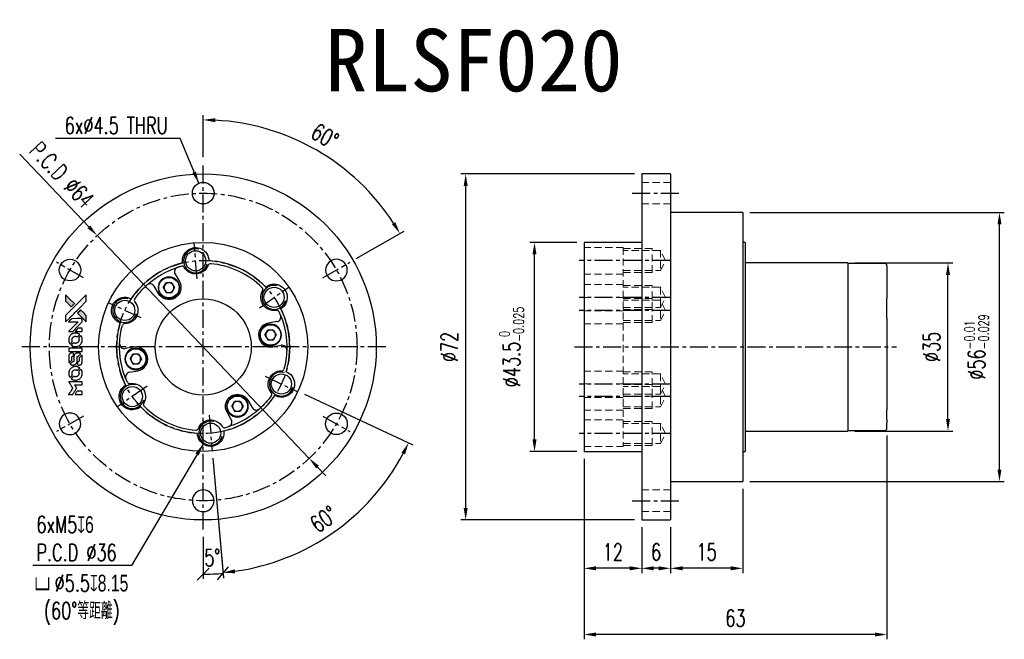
# Model space of a CAD drawing. Header units: millimetres. Extents: x -38 to 167, y -61 to 68.
import ezdxf
from ezdxf.enums import TextEntityAlignment as Align

# ---------------------------------------------------------------- set-up
doc = ezdxf.new("R2010")
doc.units = ezdxf.units.MM
doc.linetypes.add('CENTER', pattern=[2, 1.25, -0.25, 0.25, -0.25])
doc.linetypes.add('DASHED', pattern=[0.75, 0.5, -0.25])
for name, color, linetype in [('CHA', 7, 'Continuous'), ('CL', 1, 'CENTER'), ('DIM', 4, 'Continuous'), ('HID', 2, 'DASHED'), ('OUT', 3, 'Continuous')]:
    doc.layers.add(name, color=color, linetype=linetype)
doc.styles.add('DIM-7', font='SIMPLEX.shx', dxfattribs={"width": 0.7, "bigfont": 'chineset.shx'})
doc.styles.add('T', font='kaiu.ttf')
doc.dimstyles.new('CNS', dxfattribs={"dimtxt": 3.5, "dimasz": 2.5, "dimexe": 1, "dimexo": 1.5, "dimgap": 0.09, "dimtad": 0, "dimdsep": 46, "dimtxsty": 'DIM-7', "dimcen": 0.09, "dimclrd": 1, "dimclre": 1, "dimclrt": 4, "dimadec": 0, "dimazin": 0, "dimtfac": 1, "dimtix": 1, "dimtmove": 2, "dimatfit": 3, "dimfxl": 1, "dimtvp": 0.971429, "dimtolj": 1, "dimarcsym": 0})

# ---------------------------------------------------------------- blocks, each defined once
blk = doc.blocks.new('_Oblique')
at = {"color": 0, "linetype": 'ByBlock', "lineweight": -2}
blk.add_line((-0.5, -0.5), (0.5, 0.5), dxfattribs=at)
blk = doc.blocks.new('*D1')
at = {"layer": 'DEFPOINTS', "color": 0}
for p in [(0, 38), (1.24, -14.2), (1.9, -21.67), (0, -38), (1.38, -47.26)]:
    blk.add_point(p, dxfattribs=at)
at = {"layer": 'DIM', "color": 7, "lineweight": -2}
for p, q in [((2.03, -23.16), (4.21, -48.1)), ((0, -39.5), (0, -48.28))]:
    blk.add_line(p, q, dxfattribs=at)
blk.add_arc((0, 0), 47.28, 270, 275, dxfattribs=at)
at = {"layer": 'DIM', "color": 7, "lineweight": -2, "xscale": 2.5, "yscale": 2.5, "zscale": 2.5}
for p, rotation in [((0, -47.28), 180), ((4.12, -47.1), 5.000000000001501)]:
    blk.add_blockref('_Oblique', p, dxfattribs=dict(at, rotation=rotation))
at = {"layer": 'DIM', "color": 7, "insert": (1.91, -43.84), "char_height": 3.5, "attachment_point": 5, "rotation": 2.5, "style": 'DIM-7'}
blk.add_mtext('\\A1;5°', dxfattribs=at)
blk = doc.blocks.new('*D2')
at = {"layer": 'DEFPOINTS', "color": 0}
for p in [(12.91, -6.03), (19.71, -9.2), (1.24, -14.2), (1.9, -21.67), (19.92, -42.74)]:
    blk.add_point(p, dxfattribs=at)
at = {"layer": 'DIM', "color": 7, "lineweight": -2}
for p, q in [((21.07, -9.84), (43.63, -20.38)), ((2.03, -23.16), (4.2, -47.97))]:
    blk.add_line(p, q, dxfattribs=at)
blk.add_arc((0, 0), 47.15, 278.0382, 331.9271, dxfattribs=at)
at = {"layer": 'DIM', "color": 7}
for points in [[(41.23, -22), (41.98, -22.38), (42.72, -19.95)], [(6.64, -47.1), (6.55, -46.27), (4.11, -46.97)]]:
    blk.add_solid(points, dxfattribs=at)
at = {"layer": 'DIM', "color": 7, "insert": (25.08, -35.85), "char_height": 3.5, "attachment_point": 5, "rotation": 34.9826, "style": 'DIM-7'}
blk.add_mtext('\\A1;60°', dxfattribs=at)
blk = doc.blocks.new('*D3')
at = {"layer": 'DEFPOINTS', "color": 0}
for p in [(-22.06, 23.18), (22.06, -23.18)]:
    blk.add_point(p, dxfattribs=at)
at = {"layer": 'DIM', "color": 7, "lineweight": -2}
for p, q in [((-38.17, 40.12), (-23.78, 25)), ((22.06, -23.18), (-22.06, 23.18)), ((23.78, -25), (25.5, -26.81))]:
    blk.add_line(p, q, dxfattribs=at)
at = {"layer": 'DIM', "color": 7}
for points in [[(-23.48, 25.28), (-24.08, 24.71), (-22.06, 23.18)], [(24.08, -24.71), (23.48, -25.28), (22.06, -23.18)]]:
    blk.add_solid(points, dxfattribs=at)
at = {"layer": 'DIM', "color": 7, "insert": (-29.37, 35.81), "char_height": 3.5, "attachment_point": 5, "rotation": 313.5723, "style": 'DIM-7'}
blk.add_mtext('\\A1;P.C.D ∅64', dxfattribs=at)
blk = doc.blocks.new('*D4')
at = {"layer": 'DEFPOINTS', "color": 0}
for p in [(68.92, 21.75), (79.22, 21.75), (79.22, -21.75)]:
    blk.add_point(p, dxfattribs=at)
at = {"layer": 'DIM', "color": 7, "lineweight": -2}
for p, q in [((77.72, 21.75), (67.92, 21.75)), ((68.92, -19.25), (68.92, 19.25)), ((77.72, -21.75), (67.92, -21.75))]:
    blk.add_line(p, q, dxfattribs=at)
at = {"layer": 'DIM', "color": 7}
for points in [[(68.5, 19.25), (69.34, 19.25), (68.92, 21.75)], [(68.5, -19.25), (69.34, -19.25), (68.92, -21.75)]]:
    blk.add_solid(points, dxfattribs=at)
at = {"layer": 'DIM', "color": 7, "insert": (64.16, 0), "char_height": 3.5, "attachment_point": 5, "rotation": 90, "style": 'DIM-7'}
blk.add_mtext('\\A1;%%C43.5{\\H2.1;\\S 0^ -0.025;}', dxfattribs=at)
blk = doc.blocks.new('*D5')
at = {"layer": 'DEFPOINTS', "color": 0}
for p in [(54.6, 36), (91.22, 36), (91.22, -36)]:
    blk.add_point(p, dxfattribs=at)
at = {"layer": 'DIM', "color": 7, "lineweight": -2}
for p, q in [((89.72, 36), (53.6, 36)), ((54.6, -33.5), (54.6, 33.5)), ((89.72, -36), (53.6, -36))]:
    blk.add_line(p, q, dxfattribs=at)
at = {"layer": 'DIM', "color": 7}
for points in [[(54.18, 33.5), (55.02, 33.5), (54.6, 36)], [(54.18, -33.5), (55.02, -33.5), (54.6, -36)]]:
    blk.add_solid(points, dxfattribs=at)
at = {"layer": 'DIM', "color": 7, "insert": (51.2, 0), "char_height": 3.5, "attachment_point": 5, "rotation": 90, "style": 'DIM-7'}
blk.add_mtext('\\A1;%%C72', dxfattribs=at)
blk = doc.blocks.new('*D6')
at = {"layer": 'DEFPOINTS', "color": 0}
for p in [(91.22, -36), (97.22, -36), (91.22, -46.06)]:
    blk.add_point(p, dxfattribs=at)
at = {"layer": 'DIM', "color": 7, "lineweight": -2}
for p, q in [((91.22, -37.5), (91.22, -47.06)), ((97.22, -37.5), (97.22, -47.06)), ((94.72, -46.06), (93.72, -46.06))]:
    blk.add_line(p, q, dxfattribs=at)
at = {"layer": 'DIM', "color": 7}
for points in [[(93.72, -45.64), (93.72, -46.48), (91.22, -46.06)], [(94.72, -45.64), (94.72, -46.48), (97.22, -46.06)]]:
    blk.add_solid(points, dxfattribs=at)
at = {"layer": 'DIM', "color": 7, "insert": (94.22, -42.66), "char_height": 3.5, "attachment_point": 5, "style": 'DIM-7'}
blk.add_mtext('\\A1;6', dxfattribs=at)
blk = doc.blocks.new('*D7')
at = {"layer": 'DEFPOINTS', "color": 0}
for p in [(79.22, -21.75), (91.22, -36), (79.22, -46.06)]:
    blk.add_point(p, dxfattribs=at)
at = {"layer": 'DIM', "color": 7, "lineweight": -2}
for p, q in [((79.22, -23.25), (79.22, -47.06)), ((91.22, -37.5), (91.22, -47.06)), ((88.72, -46.06), (81.72, -46.06))]:
    blk.add_line(p, q, dxfattribs=at)
at = {"layer": 'DIM', "color": 7}
for points in [[(81.72, -45.64), (81.72, -46.48), (79.22, -46.06)], [(88.72, -45.64), (88.72, -46.48), (91.22, -46.06)]]:
    blk.add_solid(points, dxfattribs=at)
at = {"layer": 'DIM', "color": 7, "insert": (85.22, -42.66), "char_height": 3.5, "attachment_point": 5, "style": 'DIM-7'}
blk.add_mtext('\\A1;12', dxfattribs=at)
blk = doc.blocks.new('*D8')
at = {"layer": 'DEFPOINTS', "color": 0}
for p in [(112.22, -28), (97.22, -36), (97.22, -46.06)]:
    blk.add_point(p, dxfattribs=at)
at = {"layer": 'DIM', "color": 7, "lineweight": -2}
for p, q in [((112.22, -29.5), (112.22, -47.06)), ((97.22, -37.5), (97.22, -47.06)), ((109.72, -46.06), (99.72, -46.06))]:
    blk.add_line(p, q, dxfattribs=at)
at = {"layer": 'DIM', "color": 7}
for points in [[(99.72, -45.64), (99.72, -46.48), (97.22, -46.06)], [(109.72, -45.64), (109.72, -46.48), (112.22, -46.06)]]:
    blk.add_solid(points, dxfattribs=at)
at = {"layer": 'DIM', "color": 7, "insert": (104.72, -42.66), "char_height": 3.5, "attachment_point": 5, "style": 'DIM-7'}
blk.add_mtext('\\A1;15', dxfattribs=at)
blk = doc.blocks.new('*D9')
at = {"layer": 'DEFPOINTS', "color": 0}
for p in [(142.22, -16.9), (79.22, -21.75), (79.22, -59.83)]:
    blk.add_point(p, dxfattribs=at)
at = {"layer": 'DIM', "color": 7, "lineweight": -2}
for p, q in [((142.22, -18.4), (142.22, -60.83)), ((79.22, -23.25), (79.22, -60.83)), ((139.72, -59.83), (81.72, -59.83))]:
    blk.add_line(p, q, dxfattribs=at)
at = {"layer": 'DIM', "color": 7}
for points in [[(81.72, -59.42), (81.72, -60.25), (79.22, -59.83)], [(139.72, -59.42), (139.72, -60.25), (142.22, -59.83)]]:
    blk.add_solid(points, dxfattribs=at)
at = {"layer": 'DIM', "color": 7, "insert": (110.72, -56.43), "char_height": 3.5, "attachment_point": 5, "style": 'DIM-7'}
blk.add_mtext('\\A1;63', dxfattribs=at)
blk = doc.blocks.new('*D10')
at = {"layer": 'DEFPOINTS', "color": 0}
for p in [(134.07, 17.5), (154.93, 17.5), (134.07, -17.5)]:
    blk.add_point(p, dxfattribs=at)
at = {"layer": 'DIM', "color": 7, "lineweight": -2}
for p, q in [((135.57, 17.5), (155.93, 17.5)), ((154.93, -15), (154.93, 15)), ((135.57, -17.5), (155.93, -17.5))]:
    blk.add_line(p, q, dxfattribs=at)
at = {"layer": 'DIM', "color": 7}
for points in [[(154.52, 15), (155.35, 15), (154.93, 17.5)], [(154.52, -15), (155.35, -15), (154.93, -17.5)]]:
    blk.add_solid(points, dxfattribs=at)
at = {"layer": 'DIM', "color": 7, "insert": (151.53, 0), "char_height": 3.5, "attachment_point": 5, "rotation": 90, "style": 'DIM-7'}
blk.add_mtext('\\A1;%%C35', dxfattribs=at)
blk = doc.blocks.new('*D11')
at = {"layer": 'DEFPOINTS', "color": 0}
for p in [(112.22, 28), (165.64, 28), (112.22, -28)]:
    blk.add_point(p, dxfattribs=at)
at = {"layer": 'DIM', "color": 7, "lineweight": -2}
for p, q in [((113.72, 28), (166.64, 28)), ((165.64, -25.5), (165.64, 25.5)), ((113.72, -28), (166.64, -28))]:
    blk.add_line(p, q, dxfattribs=at)
at = {"layer": 'DIM', "color": 7}
for points in [[(165.23, 25.5), (166.06, 25.5), (165.64, 28)], [(165.23, -25.5), (166.06, -25.5), (165.64, -28)]]:
    blk.add_solid(points, dxfattribs=at)
at = {"layer": 'DIM', "color": 7, "insert": (160.88, 0), "char_height": 3.5, "attachment_point": 5, "rotation": 90, "style": 'DIM-7'}
blk.add_mtext('\\A1;%%C56{\\H2.1;\\S-0.01^ -0.029;}', dxfattribs=at)
blk = doc.blocks.new('*D13')
at = {"layer": 'DEFPOINTS', "color": 0}
for p in [(0, 38), (30.37, 36.2), (30.53, 17.63), (24.9, 14.38), (0, -38)]:
    blk.add_point(p, dxfattribs=at)
at = {"layer": 'DIM', "color": 7, "lineweight": -2}
for p, q in [((0, 39.5), (0, 48.25)), ((31.83, 18.38), (41.79, 24.12))]:
    blk.add_line(p, q, dxfattribs=at)
blk.add_arc((0, 0), 47.25, 33.0319, 86.9681, dxfattribs=at)
at = {"layer": 'DIM', "color": 7}
for points in [[(2.49, 46.77), (2.51, 47.6), (0, 47.25)], [(39.97, 25.97), (39.26, 25.54), (40.92, 23.62)]]:
    blk.add_solid(points, dxfattribs=at)
at = {"layer": 'DIM', "color": 7, "insert": (25.32, 43.86), "char_height": 3.5, "attachment_point": 5, "rotation": 330, "style": 'DIM-7'}
blk.add_mtext('\\A1;60°', dxfattribs=at)

msp = doc.modelspace()

# ---------------------------------------------------------------- hatches: boundary and pattern name
at = {"layer": 'DIM'}
h = msp.add_hatch(color=7, dxfattribs=at)
h.dxf.hatch_style = 1
h.paths.add_polyline_path([(-28.635, 10.866), (-28.635, 10.195), (-28.635, 9.524), (-28.053, 8.946, 0.0002881), (-27.829, 8.725, 0.000479), (-27.64, 8.538, 0.000013), (-27.469, 8.369, 0.197177), (-27.467, 8.368, 0.1974966), (-27.464, 8.369, 0.00004), (-27.366, 8.466, 0.0008351), (-27.258, 8.573, 0.0005053), (-27.131, 8.701), (-26.798, 9.033), (-27.717, 9.95)])
h.paths.add_polyline_path([(-25.493, 7.725), (-25.826, 7.391, 0.0004762), (-25.954, 7.263, 0.0007889), (-26.062, 7.155, 0.000035), (-26.159, 7.057, 0.1975803), (-26.16, 7.055, 0.198396), (-26.159, 7.052, 0.000019), (-26.026, 6.919, 0.000582), (-25.88, 6.773, 0.0003511), (-25.706, 6.599, 0.000108), (-24.968, 5.865, 0.0006919), (-24.594, 5.493, 0.000077), (-24.335, 5.237, 0.1975269), (-24.326, 5.233, 0.4101814), (-24.322, 5.237, 0.000493), (-24.32, 5.374, 0.0024243), (-24.319, 5.564, 0.0005291), (-24.318, 5.892), (-24.318, 6.55), (-24.906, 7.137)])

# ---------------------------------------------------------------- linework, layer by layer
at = {"layer": 'CL', "color": 7, "ltscale": 3}
for p, q in [((0, -37.998), (0, 37.998)), ((89.221, 32), (99.221, 32)), ((-1.242, 14.196), (-1.896, 21.667)), ((-24.898, 14.375), (-30.527, 17.625)), ((24.898, 14.375), (30.527, 17.625)), ((97.171, 18), (78.221, 18)), ((11.678, 8.166), (17.824, 12.464)), ((97.171, 10.324), (78.221, 10.324)), ((-12.911, 6.03), (-19.707, 9.204)), ((97.171, 7.607), (78.221, 7.607)), ((37.998, 0), (-37.998, 0)), ((77.221, 0), (144.221, 0)), ((12.877, -6.104), (19.654, -9.316)), ((-11.678, -8.166), (-17.824, -12.464)), ((97.171, -7.71), (78.221, -7.71)), ((97.171, -10.324), (78.221, -10.324)), ((1.233, -14.197), (1.882, -21.668)), ((-24.898, -14.375), (-30.527, -17.625)), ((24.898, -14.375), (30.527, -17.625)), ((97.171, -18), (78.221, -18)), ((89.221, -32), (99.221, -32))]:
    msp.add_line(p, q, dxfattribs=at)
for radius in [32, 18]:
    msp.add_circle((0, 0), radius, dxfattribs=at)
at = {"layer": 'DIM', "color": 7}
for points in [[(-28.052, 8.946, 0.000288), (-27.829, 8.725, 0.000479), (-27.64, 8.538, 0.000013), (-27.469, 8.369, 0.197177), (-27.467, 8.368, 0.197497), (-27.464, 8.369, 0.00004), (-27.367, 8.466, 0.000836), (-27.258, 8.573, 0.000505), (-27.131, 8.701), (-26.798, 9.033), (-27.717, 9.95), (-28.635, 10.866), (-28.635, 10.195), (-28.635, 9.524)], [(-27.828, 6.022, -0.000056), (-27.425, 6.424, -0.000021), (-26.861, 6.987, -0.000021), (-26.246, 7.6, -0.000025), (-25.67, 8.175), (-24.318, 9.523), (-24.32, 10.191), (-24.322, 10.859), (-25.228, 9.958, 0.000274), (-25.664, 9.525, 0.000123), (-26.236, 8.956, 0.000121), (-26.84, 8.353, 0.000165), (-27.385, 7.81), (-28.635, 6.561), (-28.635, 5.889), (-28.635, 5.217)], [(-25.706, 6.599, 0.000108), (-24.968, 5.865, 0.000692), (-24.594, 5.493, 0.000077), (-24.335, 5.237, 0.197527), (-24.326, 5.233, 0.410182), (-24.322, 5.237, 0.000493), (-24.32, 5.374, 0.002424), (-24.319, 5.564, 0.000529), (-24.318, 5.891), (-24.318, 6.55), (-24.906, 7.137), (-25.493, 7.725), (-25.826, 7.391, 0.000476), (-25.954, 7.263, 0.000789), (-26.062, 7.155, 0.000035), (-26.159, 7.057, 0.19758), (-26.16, 7.055, 0.198396), (-26.159, 7.052, 0.000019), (-26.026, 6.919, 0.000582), (-25.88, 6.773, 0.000351)], [(-27.566, 3.233), (-27.136, 3.233), (-26.143, 4.228), (-25.15, 5.223), (-25.152, 5.5, 0.0008), (-25.153, 5.679, 0.010795), (-25.155, 5.744, 0.030495), (-25.159, 5.78, 0.080372), (-25.167, 5.804, 0.03816), (-25.183, 5.828, 0.041799), (-25.201, 5.848, 0.042486), (-25.222, 5.865, 0.042078), (-25.246, 5.878, 0.099276), (-25.279, 5.885, 0.003302), (-25.417, 5.888, 0.002586), (-25.659, 5.888, 0.000204), (-26.302, 5.888), (-27.331, 5.886), (-27.661, 5.554), (-27.991, 5.223), (-27.002, 5.22), (-26.013, 5.217), (-26.991, 4.243, 0.000253), (-27.367, 3.869, 0.000412), (-27.686, 3.55, 0.000041), (-27.971, 3.265, 0.041338), (-27.982, 3.251), (-27.995, 3.233)], [(-27.974, 1.333, 0.023681), (-27.956, 1.215, 0.022402), (-27.927, 1.098, 0.021929), (-27.886, 0.981, 0.020503), (-27.835, 0.866, 0.013745), (-27.8, 0.8, 0.009767), (-27.758, 0.728, 0.009658), (-27.716, 0.663, 0.027804), (-27.684, 0.62), (-27.67, 0.604), (-27.463, 0.812, 0.002053), (-27.363, 0.912, 0.006738), (-27.298, 0.98, 0.007826), (-27.255, 1.027, 0.063909), (-27.239, 1.052, 0.061532), (-27.225, 1.089, 0.068674), (-27.222, 1.127, 0.052072), (-27.23, 1.172, 0.019648), (-27.249, 1.233, -0.018366), (-27.272, 1.308, -0.0288), (-27.287, 1.374, -0.029061), (-27.293, 1.44, -0.019155), (-27.293, 1.517, -0.053809), (-27.268, 1.683, -0.058833), (-27.209, 1.835, -0.058566), (-27.116, 1.97, -0.052525), (-26.991, 2.085, -0.044733), (-26.885, 2.149, -0.040573), (-26.766, 2.197, -0.041123), (-26.642, 2.224, -0.04951), (-26.523, 2.228, -0.017369), (-26.467, 2.222, -0.024255), (-26.418, 2.213, -0.023787), (-26.369, 2.199, -0.015798), (-26.315, 2.179, 0.010631), (-26.28, 2.165, 0.033653), (-26.257, 2.158, 0.037806), (-26.234, 2.155, 0.016307), (-26.203, 2.154, 0.068179), (-26.143, 2.163, 0.095747), (-26.094, 2.187, 0.033418), (-26.03, 2.244, 0.002133), (-25.854, 2.423, 0.001452), (-25.756, 2.525, 0.012393), (-25.714, 2.571, 0.020479), (-25.691, 2.599, 0.344362), (-25.692, 2.61, 0.074287), (-25.716, 2.632, 0.005454), (-25.793, 2.681, 0.008391), (-25.873, 2.73, 0.017097), (-25.938, 2.765, 0.027375), (-26.072, 2.822, 0.02835), (-26.21, 2.863, 0.027723), (-26.355, 2.89, 0.023913), (-26.509, 2.901, 0.027047), (-26.694, 2.897, 0.031685), (-26.868, 2.872, 0.032425), (-27.034, 2.826, 0.031013), (-27.195, 2.758, 0.037914), (-27.385, 2.645, 0.040153), (-27.552, 2.506, 0.039834), (-27.696, 2.342, 0.036173), (-27.818, 2.151, 0.040752), (-27.9, 1.964, 0.035885), (-27.955, 1.758, 0.035491), (-27.98, 1.544, 0.037615)], [(-27.396, 0.34, 0.018008), (-27.335, 0.3, 0.009842), (-27.258, 0.256, 0.009807), (-27.177, 0.213, 0.015716), (-27.107, 0.181, 0.048467), (-26.854, 0.101, 0.045841), (-26.585, 0.07, 0.046006), (-26.317, 0.088, 0.049638), (-26.063, 0.155, 0.064819), (-25.733, 0.33, 0.06695), (-25.463, 0.582, 0.066691), (-25.268, 0.897, 0.063505), (-25.159, 1.257, 0.03135), (-25.149, 1.35, 0.010439), (-25.146, 1.486, 0.010391), (-25.149, 1.621, 0.032408), (-25.159, 1.712, 0.015696), (-25.181, 1.819, 0.018095), (-25.209, 1.919, 0.018551), (-25.243, 2.015, 0.018352), (-25.284, 2.108, 0.015568), (-25.317, 2.17, 0.009832), (-25.358, 2.239, 0.009795), (-25.401, 2.305, 0.023727), (-25.435, 2.351), (-25.45, 2.369), (-25.656, 2.166, 0.001528), (-25.773, 2.051, 0.010022), (-25.83, 1.992, 0.019586), (-25.862, 1.953, 0.061865), (-25.88, 1.925, 0.055054), (-25.894, 1.881, 0.061607), (-25.897, 1.837, 0.048725), (-25.89, 1.786, 0.020221), (-25.87, 1.719, -0.017722), (-25.849, 1.646, -0.02685), (-25.836, 1.582, -0.02759), (-25.831, 1.518, -0.020233), (-25.831, 1.447, -0.04793), (-25.851, 1.311, -0.048386), (-25.897, 1.181, -0.047866), (-25.967, 1.062, -0.044964), (-26.059, 0.955, -0.04333), (-26.17, 0.866, -0.050921), (-26.289, 0.802, -0.051473), (-26.417, 0.764, -0.0459), (-26.556, 0.752, -0.019014), (-26.622, 0.754, -0.024114), (-26.684, 0.762, -0.025081), (-26.742, 0.775, -0.023892), (-26.8, 0.794, 0.008624), (-26.845, 0.811, 0.026486), (-26.877, 0.82, 0.035074), (-26.904, 0.824, 0.02756), (-26.933, 0.825, 0.087163), (-26.981, 0.816, 0.073291), (-27.026, 0.79, 0.028074), (-27.089, 0.735, 0.002594), (-27.238, 0.587), (-27.448, 0.377)], [(-25.899, 3.233), (-25.149, 3.233), (-25.151, 3.513), (-25.153, 3.792), (-25.173, 3.824, 0.03146), (-25.184, 3.839, 0.026444), (-25.196, 3.853, 0.026444), (-25.211, 3.866, 0.031457), (-25.225, 3.877), (-25.258, 3.897), (-25.629, 3.898), (-26, 3.9), (-26.324, 3.572, 0.000745), (-26.448, 3.446, 0.001228), (-26.553, 3.339, 0.000087), (-26.647, 3.242, 0.195134), (-26.648, 3.239, 0.412117), (-26.646, 3.236, 0.000048), (-26.428, 3.235, 0.00109), (-26.186, 3.234, 0.000653)], [(-26.567, -0.923), (-25.153, -0.921), (-25.153, -0.644), (-25.153, -0.367), (-25.17, -0.334, 0.071429), (-25.189, -0.306, 0.054799), (-25.218, -0.283, 0.053585), (-25.251, -0.265, 0.060698), (-25.286, -0.256, 0.033975), (-25.344, -0.252, 0.000112), (-26.063, -0.252, 0.000726), (-26.767, -0.253, 0.001084), (-27.382, -0.256), (-27.981, -0.26), (-27.981, -0.592), (-27.981, -0.925)], [(-27.977, -2.994, 0.018538), (-27.971, -3.036, 0.010695), (-27.962, -3.087, 0.01068), (-27.95, -3.138, 0.017678), (-27.937, -3.18, 0.013849), (-27.92, -3.228, 0.011814), (-27.899, -3.277, 0.004513), (-27.878, -3.323, 0.290035), (-27.871, -3.327, 0.196418), (-27.867, -3.326, 0.000124), (-27.784, -3.244, 0.001477), (-27.692, -3.153, 0.000898), (-27.584, -3.045), (-27.302, -2.763), (-27.3, -2.41, -0.001471), (-27.298, -2.143, -0.028714), (-27.292, -2.061, -0.097073), (-27.277, -2.015, -0.084199), (-27.245, -1.975, -0.042698), (-27.22, -1.956, -0.053912), (-27.193, -1.944, -0.051004), (-27.164, -1.937, -0.032967), (-27.128, -1.934, 0.00807), (-27.11, -1.934, 0.003023), (-27.085, -1.933, 0.002994), (-27.058, -1.932, 0.003629), (-27.032, -1.93), (-26.971, -1.926), (-26.971, -1.655, 0.001618), (-26.972, -1.527, 0.005206), (-26.973, -1.441, 0.00535), (-26.976, -1.381, 0.060675), (-26.98, -1.358, 0.048484), (-26.985, -1.345, 0.02389), (-26.994, -1.33, 0.022812), (-27.005, -1.314, 0.02462), (-27.018, -1.3, 0.061781), (-27.052, -1.273, 0.080179), (-27.088, -1.257, 0.048561), (-27.141, -1.25, 0.010021), (-27.235, -1.248, 0.016602), (-27.361, -1.252, 0.031409), (-27.462, -1.265, 0.036474), (-27.549, -1.289, 0.03439), (-27.634, -1.326, 0.065928), (-27.768, -1.419, 0.069066), (-27.871, -1.542, 0.065697), (-27.94, -1.695, 0.051559), (-27.974, -1.873, 0.020904), (-27.979, -1.968, 0.000451), (-27.98, -2.436, 0.000419), (-27.981, -2.905, 0.022759)], [(-27.61, -3.613, 0.023289), (-27.543, -3.656, 0.026845), (-27.475, -3.691, 0.026047), (-27.402, -3.718, 0.019751), (-27.319, -3.742, 0.013249), (-27.272, -3.751, 0.025169), (-27.234, -3.756, 0.016532), (-27.186, -3.759, 0.002937), (-27.097, -3.759, 0.003317), (-27.017, -3.759, 0.011808), (-26.966, -3.757, 0.01777), (-26.928, -3.753, 0.021476), (-26.892, -3.747, 0.04325), (-26.742, -3.7, 0.045753), (-26.605, -3.629, 0.04649), (-26.485, -3.535, 0.047672), (-26.386, -3.421, 0.025315), (-26.355, -3.372, 0.015208), (-26.322, -3.312, 0.01512), (-26.293, -3.248, 0.022488), (-26.272, -3.191, 0.027857), (-26.249, -3.101, 0.034138), (-26.237, -3.016, 0.014286), (-26.233, -2.886, 0.00124), (-26.232, -2.554, -0.00103), (-26.232, -2.351, -0.002552), (-26.23, -2.202, -0.001594), (-26.228, -2.089, -0.047676), (-26.225, -2.061, -0.085307), (-26.205, -2.011, -0.097789), (-26.171, -1.974, -0.085947), (-26.121, -1.949, -0.051339), (-26.055, -1.937, 0.014634), (-26.033, -1.934, 0.015028), (-26.011, -1.931, 0.014927), (-25.992, -1.926, 0.059415), (-25.981, -1.922, 0.070595), (-25.958, -1.904, 0.00028), (-25.72, -1.67, 0.000111), (-25.478, -1.43, 0.200239), (-25.473, -1.42, 0.268906), (-25.477, -1.413, 0.001866), (-25.536, -1.38, 0.007532), (-25.592, -1.349, 0.017818), (-25.635, -1.329, 0.013256), (-25.683, -1.309, 0.011636), (-25.733, -1.292, 0.011528), (-25.785, -1.276, 0.012303), (-25.837, -1.264, 0.0423), (-25.917, -1.253, 0.013657), (-26.037, -1.251, 0.013857), (-26.158, -1.255, 0.037428), (-26.243, -1.267, 0.014927), (-26.3, -1.281, 0.0122), (-26.36, -1.299, 0.012518), (-26.416, -1.319, 0.023062), (-26.46, -1.339, 0.065961), (-26.619, -1.447, 0.06055), (-26.751, -1.595, 0.059676), (-26.844, -1.773, 0.060497), (-26.892, -1.967, 0.025683), (-26.895, -2.009, 0.001528), (-26.897, -2.135, 0.002124), (-26.898, -2.293, 0.001173), (-26.899, -2.487, -0.000809), (-26.899, -2.827, -0.017164), (-26.903, -2.928, -0.063931), (-26.914, -2.981, -0.108429), (-26.937, -3.019, -0.052941), (-26.963, -3.041, -0.063675), (-26.991, -3.055, -0.050562), (-27.027, -3.064, -0.020337), (-27.077, -3.069, 0.009897), (-27.108, -3.072, 0.016482), (-27.134, -3.076, 0.019019), (-27.154, -3.08, 0.06043), (-27.167, -3.085, 0.076267), (-27.197, -3.107, 0.00054), (-27.416, -3.328, 0.000307), (-27.64, -3.556, 0.142594), (-27.65, -3.574, 0.232419), (-27.649, -3.579, 0.022995), (-27.639, -3.589, 0.024627), (-27.627, -3.601, 0.015407)], [(-26.147, -3.65, 0.065483), (-26.131, -3.683, 0.053271), (-26.106, -3.713, 0.052018), (-26.074, -3.737, 0.0556), (-26.039, -3.754, 0.036839), (-26.016, -3.76, 0.026922), (-25.99, -3.764, 0.016905), (-25.954, -3.765, 0.004317), (-25.896, -3.766, 0.016369), (-25.774, -3.761, 0.029936), (-25.675, -3.748, 0.03418), (-25.588, -3.725, 0.031327), (-25.502, -3.69, 0.046935), (-25.397, -3.626, 0.054053), (-25.311, -3.547, 0.053701), (-25.244, -3.45, 0.045364), (-25.194, -3.336, 0.032479), (-25.168, -3.235, 0.03386), (-25.155, -3.132, 0.013578), (-25.151, -2.972, 0.001155), (-25.152, -2.558, 0.000413), (-25.154, -2.203, 0.005008), (-25.156, -2.066, 0.013199), (-25.16, -1.989, 0.033956), (-25.168, -1.934, 0.013909), (-25.182, -1.877, 0.010864), (-25.201, -1.815, 0.010938), (-25.22, -1.759, 0.028702), (-25.237, -1.72), (-25.252, -1.691), (-25.541, -1.976), (-25.83, -2.261), (-25.83, -2.594, -0.001504), (-25.83, -2.737, -0.00328), (-25.832, -2.846, -0.001901), (-25.833, -2.932, -0.061333), (-25.837, -2.952, -0.063621), (-25.849, -2.981, -0.048633), (-25.869, -3.009, -0.046769), (-25.895, -3.034, -0.047961), (-25.925, -3.053, -0.02678), (-25.95, -3.064, -0.050957), (-25.971, -3.07, -0.029398), (-26, -3.073, -0.00401), (-26.061, -3.075), (-26.16, -3.078), (-26.159, -3.346, 0.001061), (-26.159, -3.506, 0.009147), (-26.157, -3.578, 0.020721), (-26.154, -3.62, 0.051619)], [(-27.974, -5.64, 0.024131), (-27.955, -5.762, 0.022344), (-27.925, -5.884, 0.021883), (-27.882, -6.005, 0.020884), (-27.829, -6.125, 0.010669), (-27.794, -6.192, 0.010389), (-27.755, -6.259, 0.010913), (-27.717, -6.318, 0.022227), (-27.684, -6.363), (-27.671, -6.38), (-27.46, -6.165, 0.002452), (-27.379, -6.081, 0.003628), (-27.308, -6.007, 0.001662), (-27.248, -5.943, 0.070159), (-27.238, -5.927, 0.047671), (-27.233, -5.915, 0.018624), (-27.229, -5.898, 0.017921), (-27.225, -5.878, 0.018804), (-27.224, -5.858, 0.018255), (-27.223, -5.831, 0.041312), (-27.225, -5.811, 0.037164), (-27.231, -5.79, 0.012342), (-27.242, -5.76, -0.015101), (-27.268, -5.689, -0.035998), (-27.282, -5.634, -0.033244), (-27.289, -5.575, -0.011249), (-27.291, -5.489, -0.004059), (-27.29, -5.418, -0.019693), (-27.288, -5.378, -0.027943), (-27.283, -5.346, -0.014411), (-27.273, -5.305, -0.033089), (-27.24, -5.209, -0.033887), (-27.195, -5.119, -0.034021), (-27.139, -5.037, -0.033942), (-27.072, -4.962, -0.02816), (-26.994, -4.896, -0.035032), (-26.916, -4.844, -0.035269), (-26.831, -4.803, -0.029196), (-26.735, -4.772, -0.037862), (-26.626, -4.752, -0.043657), (-26.52, -4.75, -0.043064), (-26.413, -4.767, -0.035184), (-26.304, -4.802, 0.033699), (-26.252, -4.819, 0.052815), (-26.205, -4.826, 0.059167), (-26.163, -4.822, 0.058972), (-26.122, -4.809, 0.059208), (-26.09, -4.789, 0.021125), (-26.05, -4.754, 0.008691), (-25.983, -4.69, 0.000851), (-25.826, -4.53, 0.001873), (-25.747, -4.448, 0.013884), (-25.71, -4.408, 0.022355), (-25.691, -4.384, 0.341453), (-25.691, -4.373, 0.073011), (-25.713, -4.353, 0.004587), (-25.788, -4.304, 0.00748), (-25.866, -4.256, 0.016837), (-25.927, -4.223, 0.028606), (-26.074, -4.158, 0.031352), (-26.224, -4.113, 0.031004), (-26.38, -4.086, 0.0268), (-26.546, -4.077, 0.026698), (-26.721, -4.086, 0.03002), (-26.888, -4.115, 0.030357), (-27.049, -4.162, 0.028554), (-27.206, -4.229, 0.062944), (-27.497, -4.424, 0.062206), (-27.732, -4.685, 0.062448), (-27.895, -4.995, 0.064355), (-27.974, -5.333, 0.017377), (-27.979, -5.4, 0.008369), (-27.98, -5.487, 0.008367), (-27.979, -5.573, 0.01757)], [(-27.399, -6.638, 0.064158), (-27.071, -6.813, 0.06356), (-26.708, -6.9, 0.064004), (-26.338, -6.893, 0.066747), (-25.987, -6.791, 0.04321), (-25.767, -6.671, 0.044737), (-25.574, -6.517, 0.044901), (-25.412, -6.33, 0.044184), (-25.285, -6.118, 0.026293), (-25.218, -5.956, 0.033344), (-25.173, -5.8, 0.033227), (-25.15, -5.639, 0.025815), (-25.145, -5.462, 0.023119), (-25.157, -5.293, 0.031044), (-25.185, -5.142, 0.031337), (-25.231, -4.996, 0.024258), (-25.298, -4.844, 0.015622), (-25.326, -4.791, 0.008495), (-25.365, -4.728, 0.008415), (-25.404, -4.667, 0.020814), (-25.436, -4.624), (-25.452, -4.605), (-25.657, -4.808, 0.002843), (-25.809, -4.961, 0.033917), (-25.864, -5.024, 0.087906), (-25.887, -5.071, 0.073302), (-25.896, -5.127, 0.022047), (-25.894, -5.154, 0.026465), (-25.891, -5.179, 0.022233), (-25.884, -5.207, 0.009985), (-25.873, -5.243, -0.039011), (-25.84, -5.374, -0.044398), (-25.83, -5.504, -0.045096), (-25.843, -5.631, -0.04265), (-25.878, -5.756, -0.071154), (-25.975, -5.932, -0.068827), (-26.119, -6.077, -0.068713), (-26.297, -6.177, -0.070507), (-26.494, -6.224, -0.028605), (-26.578, -6.227, -0.031418), (-26.66, -6.221, -0.031044), (-26.741, -6.204, -0.02668), (-26.823, -6.176, 0.038913), (-26.872, -6.161, 0.043732), (-26.92, -6.155, 0.047754), (-26.965, -6.157, 0.075756), (-27.001, -6.168, 0.07294), (-27.02, -6.181, 0.003456), (-27.076, -6.232, 0.005023), (-27.147, -6.3, 0.002422), (-27.237, -6.389, 0.000819), (-27.317, -6.469, 0.001349), (-27.385, -6.537, 0.0001), (-27.446, -6.598, 0.205335), (-27.447, -6.6, 0.219821), (-27.445, -6.603, 0.002494), (-27.432, -6.613, 0.007089), (-27.417, -6.625, 0.004494)], [(-27.56, -9.901), (-27.132, -9.901), (-27.061, -9.784, -0.000297), (-27.017, -9.712, -0.000037), (-26.921, -9.555, -0.000043), (-26.807, -9.369, -0.000036), (-26.685, -9.171, 0.000044), (-26.567, -8.978, 0.000063), (-26.461, -8.805, 0.000035), (-26.372, -8.659, 0.0009), (-26.347, -8.62), (-26.313, -8.563), (-26.359, -8.488, 0.001175), (-26.386, -8.444, 0.000208), (-26.436, -8.363, 0.000225), (-26.495, -8.269, 0.000203), (-26.556, -8.171, -0.000711), (-26.614, -8.077, -0.001119), (-26.664, -7.997, -0.000263), (-26.707, -7.926, -0.04589), (-26.711, -7.918, -0.519312), (-26.707, -7.911, -0.001914), (-26.592, -7.909, -0.003124), (-26.403, -7.908, -0.000285), (-25.933, -7.907), (-25.15, -7.907), (-25.15, -7.634, 0.001727), (-25.151, -7.439, 0.025279), (-25.154, -7.37, 0.073886), (-25.165, -7.33, 0.07426), (-25.187, -7.294, 0.03264), (-25.195, -7.285, 0.01784), (-25.207, -7.275, 0.017712), (-25.22, -7.266, 0.026854), (-25.232, -7.259), (-25.259, -7.244), (-26.624, -7.242), (-27.989, -7.241), (-27.98, -7.256, -0.004595), (-27.973, -7.266, -0.00016), (-27.947, -7.308, -0.000298), (-27.917, -7.357, -0.000208), (-27.882, -7.412, 0.000986), (-27.781, -7.575, 0.00025), (-27.616, -7.839, 0.000268), (-27.44, -8.12, 0.000436), (-27.29, -8.358, -0.002932), (-27.241, -8.437, -0.004718), (-27.2, -8.505, -0.001113), (-27.166, -8.564, -0.227179), (-27.165, -8.571, -0.045982), (-27.168, -8.577, -0.000145), (-27.217, -8.657, -0.000825), (-27.273, -8.747, -0.000517), (-27.338, -8.852, 0.000056), (-27.562, -9.213, 0.000289), (-27.686, -9.413, 0.000481), (-27.778, -9.561, 0.000418), (-27.874, -9.718), (-27.987, -9.901)], [(-25.902, -9.901), (-25.15, -9.901), (-25.15, -9.627, 0.000842), (-25.15, -9.452, 0.010591), (-25.152, -9.386, 0.028995), (-25.156, -9.349, 0.069543), (-25.164, -9.323, 0.051063), (-25.178, -9.299, 0.039932), (-25.199, -9.276, 0.039414), (-25.223, -9.256, 0.045845), (-25.248, -9.241, 0.094811), (-25.275, -9.235, 0.007124), (-25.348, -9.233, 0.004713), (-25.474, -9.231, 0.000534), (-25.76, -9.231), (-26.248, -9.232), (-26.291, -9.3, 0.000828), (-26.415, -9.501, 0.000879), (-26.535, -9.699, 0.000048), (-26.653, -9.892, 0.137596), (-26.655, -9.898, 0.413028), (-26.653, -9.899, 0.000016), (-26.434, -9.9, 0.000623), (-26.191, -9.9, 0.000374)]]:
    msp.add_lwpolyline(points, format="xyb", close=True, dxfattribs=at)
for centre in [(-1.569, 17.932), (14.745, 10.324), (-16.314, 7.607), (16.265, -7.71), (-14.745, -10.324), (1.558, -17.932)]:
    msp.add_arc(centre, 2.5, 75, 345, dxfattribs=at)
at = {"layer": 'HID', "color": 7, "lineweight": 15, "ltscale": 3}
for p, q in [((91.221, 34.25), (97.221, 34.25)), ((91.221, 29.75), (97.221, 29.75)), ((87.371, 20.682), (79.221, 20.682)), ((87.371, 20.682), (87.371, -20.682)), ((93.371, 20.5), (87.371, 20.5)), ((93.371, 15.5), (93.371, 20.5)), ((95.121, 20.1), (87.371, 20.1)), ((96.171, 18), (95.121, 20.1)), ((95.121, 20.1), (95.121, 15.9)), ((95.121, 15.9), (96.171, 18)), ((87.371, 15.182), (79.221, 15.182)), ((87.371, 15.9), (95.121, 15.9)), ((87.371, 15.5), (93.371, 15.5)), ((87.371, 13.006), (79.221, 13.006)), ((93.371, 12.824), (87.371, 12.824)), ((95.121, 12.424), (87.371, 12.424)), ((93.371, 7.824), (93.371, 12.824)), ((96.171, 10.324), (95.121, 12.424)), ((95.121, 12.424), (95.121, 8.224)), ((87.371, 10.289), (79.221, 10.289)), ((95.121, 8.224), (96.171, 10.324)), ((93.371, 10.107), (87.371, 10.107)), ((95.121, 9.707), (87.371, 9.707)), ((87.371, 8.224), (95.121, 8.224)), ((93.371, 5.107), (93.371, 10.107)), ((96.171, 7.607), (95.121, 9.707)), ((95.121, 9.707), (95.121, 5.507)), ((87.371, 7.506), (79.221, 7.506)), ((87.371, 7.824), (93.371, 7.824)), ((95.121, 5.507), (96.171, 7.607)), ((87.371, 4.789), (79.221, 4.789)), ((87.371, 5.507), (95.121, 5.507)), ((87.371, 5.107), (93.371, 5.107)), ((87.371, -5.028), (79.221, -5.028)), ((93.371, -5.21), (87.371, -5.21)), ((95.121, -5.61), (87.371, -5.61)), ((93.371, -10.21), (93.371, -5.21)), ((96.171, -7.71), (95.121, -5.61)), ((95.121, -5.61), (95.121, -9.81)), ((87.371, -7.643), (79.221, -7.643)), ((93.371, -7.824), (87.371, -7.824)), ((93.371, -12.824), (93.371, -7.824)), ((95.121, -9.81), (96.171, -7.71)), ((95.121, -8.224), (87.371, -8.224)), ((87.371, -9.81), (95.121, -9.81)), ((87.371, -10.21), (93.371, -10.21)), ((96.171, -10.324), (95.121, -8.224)), ((95.121, -8.224), (95.121, -12.424)), ((87.371, -10.528), (79.221, -10.528)), ((95.121, -12.424), (96.171, -10.324)), ((87.371, -13.143), (79.221, -13.143)), ((87.371, -12.424), (95.121, -12.424)), ((87.371, -12.824), (93.371, -12.824)), ((87.371, -15.182), (79.221, -15.182)), ((93.371, -15.5), (87.371, -15.5)), ((95.121, -15.9), (87.371, -15.9)), ((93.371, -20.5), (93.371, -15.5)), ((96.171, -18), (95.121, -15.9)), ((95.121, -15.9), (95.121, -20.1)), ((95.121, -20.1), (96.171, -18)), ((87.371, -20.1), (95.121, -20.1)), ((79.221, -20.682), (87.371, -20.682)), ((87.371, -20.5), (93.371, -20.5)), ((91.221, -29.75), (97.221, -29.75)), ((91.221, -34.25), (97.221, -34.25))]:
    msp.add_line(p, q, dxfattribs=at)
at = {"layer": 'OUT', "color": 7}
for p, q in [((97.221, 35.998), (91.221, 35.998)), ((91.221, 35.998), (91.221, 0)), ((97.221, 35.998), (97.221, 0)), ((112.221, 27.998), (97.221, 27.998)), ((112.221, 27.998), (112.221, 0)), ((79.221, 21.75), (79.221, 0)), ((91.221, 21.75), (79.221, 21.75)), ((112.721, 21.75), (112.221, 21.75)), ((112.721, 21.75), (112.721, 0)), ((134.071, 17.5), (112.721, 17.5)), ((134.071, 17.5), (134.071, 0)), ((141.721, 17.4), (134.071, 17.4)), ((142.221, 16.9), (142.221, 10.714)), ((-5.846, 15.126), (-4.96, 13.591)), ((-9.29, 11.091), (-10.176, 12.626)), ((-8.306, 12.341), (-7.715, 13.363)), ((-8.306, 12.341), (-7.715, 11.318)), ((-6.535, 13.363), (-7.715, 13.363)), ((-6.535, 13.363), (-5.944, 12.341)), ((-5.944, 12.341), (-6.535, 11.318)), ((-7.715, 11.318), (-6.535, 11.318)), ((142.221, 10.714), (142.221, 10.176)), ((79.221, 10.173), (79.221, 10.173)), ((142.221, 9.29), (142.221, 10.176)), ((142.221, 5.962), (142.221, 9.29)), ((15.336, 5.266), (13.595, 4.959)), ((142.221, 5.962), (142.221, 5.98)), ((142.221, 5.962), (142.221, -13.07)), ((12.849, 2.497), (13.439, 3.52)), ((12.849, 2.497), (13.439, 1.475)), ((14.62, 3.52), (13.439, 3.52)), ((14.62, 3.52), (15.21, 2.497)), ((15.21, 2.497), (14.62, 1.475)), ((13.439, 1.475), (14.62, 1.475)), ((14.464, 0.035), (16.214, 0.344)), ((79.221, 0), (79.221, -21.75)), ((91.221, 0), (91.221, -35.998)), ((97.221, 0), (97.221, -35.998)), ((112.221, 0), (112.221, -27.998)), ((112.721, 0), (112.721, -21.75)), ((134.071, 0), (134.071, -17.5)), ((-14.464, -0.035), (-16.214, -0.344)), ((-15.21, -2.497), (-14.62, -1.475)), ((-13.439, -1.475), (-14.62, -1.475)), ((-13.439, -1.475), (-12.849, -2.497)), ((-15.21, -2.497), (-14.62, -3.52)), ((-14.62, -3.52), (-13.439, -3.52)), ((-12.849, -2.497), (-13.439, -3.52)), ((-15.336, -5.266), (-13.595, -4.959)), ((142.221, -10.173), (142.221, -10.173)), ((5.944, -12.341), (6.535, -11.318)), ((7.715, -11.318), (6.535, -11.318)), ((7.715, -11.318), (8.306, -12.341)), ((9.29, -11.091), (10.176, -12.626)), ((5.846, -15.126), (4.96, -13.591)), ((5.944, -12.341), (6.535, -13.363)), ((6.535, -13.363), (7.715, -13.363)), ((8.306, -12.341), (7.715, -13.363)), ((142.221, -13.591), (142.221, -13.085)), ((142.221, -15.126), (142.221, -13.591)), ((142.221, -15.126), (142.221, -15.813)), ((142.221, -16.9), (142.221, -15.813)), ((112.721, -17.5), (134.071, -17.5)), ((134.071, -17.4), (141.721, -17.4)), ((79.221, -21.75), (91.221, -21.75)), ((112.221, -21.75), (112.721, -21.75)), ((97.221, -27.998), (112.221, -27.998)), ((91.221, -35.998), (97.221, -35.998))]:
    msp.add_line(p, q, dxfattribs=at)
for centre, radius in [((0, 0), 35.998), ((0, 32), 2.25), ((0, 0), 21.75), ((-1.569, 17.932), 2.1), ((-27.713, 16), 2.25), ((-7.125, 12.341), 2.125), ((14.745, 10.324), 2.1), ((-16.314, 7.607), 2.1), ((0, 0), 10), ((14.03, 2.497), 2.125), ((-14.03, -2.497), 2.125), ((16.265, -7.71), 2.1), ((-14.745, -10.324), 2.1), ((7.125, -12.341), 2.125), ((27.713, -16), 2.25), ((1.558, -17.932), 2.1)]:
    msp.add_circle(centre, radius, dxfattribs=at)
at = {"layer": 'OUT', "color": 7, "extrusion": (0, 0, -1)}
for centre in [(-27.713, 16), (7.125, 12.341), (-14.03, 2.497), (14.03, -2.497), (-7.125, -12.341), (27.713, -16), (0, -32)]:
    msp.add_circle(centre, 2.25, dxfattribs=at)
for centre, radius, start, end in [((1.569, 17.932), 2.75, 350.61897, 179.38103), ((0, 0), 17.4, 47.67747, 72.32253), ((1.569, 17.932), 2.75, 199.73345, 330.26655), ((0, 0), 17.4, 35.05923, 47.67748), ((7.125, 12.341), 2.5, 150, 330), ((-14.745, 10.324), 2.75, 50.61897, 239.38103), ((16.314, 7.607), 2.75, 290.61897, 119.38103), ((-14.745, 10.324), 2.75, 259.73345, 30.26655), ((16.314, 7.607), 2.75, 139.73345, 270.26655), ((0, 0), 17.4, 157.59534, 182.24043), ((0, 0), 17.4, 2.24043, 14.94077), ((0, 0), 17.4, 337.59534, 2.24043), ((0, 0), 17.4, 182.24043, 195.30234), ((-16.265, -7.71), 2.75, 320.09502, 90.62812), ((-16.265, -7.71), 2.75, 110.98054, 299.7426), ((14.745, -10.324), 2.75, 230.61897, 59.38103), ((14.745, -10.324), 2.75, 79.73345, 210.26655), ((-7.125, -12.341), 2.5, 330, 150), ((0, 0), 17.4, 215.4208, 227.67748), ((0, 0), 17.4, 227.67747, 252.32253), ((-1.558, -17.932), 2.75, 19.76822, 150.30132), ((-1.558, -17.932), 2.75, 170.65374, 359.4158)]:
    msp.add_arc(centre, radius, start, end, dxfattribs=at)
at = {"layer": 'OUT', "color": 7}
for centre, radius, start, end in [((0, 0), 18, 103.76206, 146.23794), ((-4.98, 15.626), 1, 107.6777, 210), ((0, 0), 17.4, 105.05923, 107.67748), ((-4.391, 16.32), 0.5, 29.73345, 105.05923), ((1.49, 16.834), 0.5, 84.94077, 160.26655), ((0, 0), 18, 43.76206, 86.23794), ((0, 0), 17.4, 45.05923, 84.94077), ((141.721, 16.9), 0.5, 0, 90), ((-11.042, 12.126), 1, 30, 132.3223), ((-7.125, 12.341), 1.022, 150, 210), ((-7.125, 12.341), 1.022, 90, 150), ((-7.125, 12.341), 1.022, 30, 90), ((-7.125, 12.341), 1.022, 330, 30), ((11.938, 11.962), 0.5, 329.73345, 45.05923), ((-7.125, 12.341), 1.022, 210, 270), ((-7.125, 12.341), 1.022, 270, 330), ((-13.834, 9.708), 0.5, 144.94077, 220.26655), ((15.324, 7.126), 0.5, 24.94077, 100.26655), ((15.162, 6.251), 1, 280, 22.40466), ((0, 0), 17.4, 22.40466, 24.94077), ((0, 0), 18, 343.40049, 26.23794), ((0, 0), 18, 163.76206, 206.23794), ((-16.329, 4.357), 0.5, 89.73345, 165.05923), ((14.03, 2.497), 2.5, 100, 280), ((14.03, 2.497), 1.022, 150, 210), ((14.03, 2.497), 1.022, 90, 150), ((14.03, 2.497), 1.022, 30, 90), ((14.03, 2.497), 1.022, 330, 30), ((-16.387, 0.641), 1, 177.75957, 280), ((-14.03, -2.497), 2.5, 280, 100), ((14.03, 2.497), 1.022, 210, 270), ((14.03, 2.497), 1.022, 270, 330), ((16.387, -0.641), 1, 357.75957, 100), ((-14.03, -2.497), 1.022, 150, 210), ((-14.03, -2.497), 1.022, 90, 150), ((-14.03, -2.497), 1.022, 30, 90), ((-14.03, -2.497), 1.022, 330, 30), ((-14.03, -2.497), 1.022, 210, 270), ((-14.03, -2.497), 1.022, 270, 330), ((-15.162, -6.251), 1, 100, 202.40466), ((16.301, -4.46), 0.5, 269.37188, 344.69766), ((0, 0), 17.4, 202.40466, 204.94077), ((-15.324, -7.126), 0.5, 204.94077, 280.26655), ((0, 0), 18, 283.72729, 325.87637), ((13.772, -9.795), 0.5, 324.5792, 39.90498), ((-11.938, -11.962), 0.5, 149.73345, 225.05923), ((7.125, -12.341), 1.022, 150, 210), ((7.125, -12.341), 1.022, 90, 150), ((7.125, -12.341), 1.022, 30, 90), ((7.125, -12.341), 1.022, 330, 30), ((0, 0), 18, 223.76206, 266.20317), ((0, 0), 17.4, 225.05923, 264.906), ((7.125, -12.341), 1.022, 210, 270), ((7.125, -12.341), 1.022, 270, 330), ((11.042, -12.126), 1, 210, 312.3223), ((4.98, -15.626), 1, 287.6777, 30), ((-1.501, -16.833), 0.5, 264.906, 340.23178), ((4.381, -16.322), 0.5, 209.69868, 285.02446), ((0, 0), 17.4, 285.02446, 287.67748), ((141.721, -16.9), 0.5, 270, 0)]:
    msp.add_arc(centre, radius, start, end, dxfattribs=at)
msp.add_rational_spline([(142.221, -9.423), (142.221, -9.448), (142.221, -9.574), (142.221, -9.842), (142.221, -10.173)], [1, 1, 0.981908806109, 0.979104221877, 0.98390990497], degree=4, dxfattribs=at)

# ---------------------------------------------------------------- texts
at = {"layer": 'CHA', "color": 7, "style": 'T'}
msp.add_text('RLSF020', height=13, dxfattribs=at).set_placement((56.302, 59.686), align=Align.MIDDLE)
at = {"layer": 'DIM', "color": 7, "char_height": 3.5, "style": 'DIM-7'}
for s, insert, attachment_point in [('6x%%C4.5 {\\A1;THRU}', (-7.382, 44.335), 9), ('6xM5{\\Fgdt|c136;x6\\P}P.C.D %%C36', (-34.692, -35.192), 1), ('{\\Fgdt|c136;v }%%C5.5{\\Fgdt|c136;x8.15}', (-35.076, -47.384), 1)]:
    msp.add_mtext(s, dxfattribs=dict(at, insert=insert, attachment_point=attachment_point))
at = {"layer": 'DIM', "color": 7, "insert": (-33.116, -53.122), "char_height": 3.5, "attachment_point": 1, "style": 'DIM-7'}
msp.add_mtext_dynamic_manual_height_columns('(60%%D等距離)', width=20.19933, gutter_width=12.5, heights=[0], dxfattribs=at)

# ---------------------------------------------------------------- dimensions: what is measured, and where the dimension line sits
at = {"layer": 'DIM', "color": 7}
for base, line1, line2, override, picture, middle in [((30.372, 36.195), ((0, -37.998), (0, 37.998)), ((24.898, 14.375), (30.527, 17.625)), {"dimclrd": 7, "dimclre": 7, "dimclrt": 7}, '*D13', (25.325, 43.864)), ((1.375, -47.264), ((1.242, -14.196), (1.896, -21.667)), ((0, 37.998), (0, -37.998)), {"dimblk1": 'Oblique', "dimblk2": 'Oblique', "dimsah": 1, "dimclrd": 7, "dimclre": 7, "dimclrt": 7}, '*D1', (1.914, -43.842)), ((19.919, -42.738), ((12.911, -6.03), (19.707, -9.204)), ((1.242, -14.196), (1.896, -21.667)), {"dimclrd": 7, "dimclre": 7, "dimclrt": 7}, '*D2', (25.084, -35.847))]:
    dim = msp.add_angular_dim_2l(base=base, line1=line1, line2=line2, dimstyle='CNS', override=override, dxfattribs=at)
    dim.commit()
    dim.dimension.update_dxf_attribs({"geometry": picture, "text_midpoint": middle})
dim = msp.add_diameter_dim_2p(p1=(22.057, -23.184), p2=(-22.057, 23.184), text='P.C.D <>', dimstyle='CNS', override={"dimclrd": 7, "dimclre": 7, "dimclrt": 7}, dxfattribs=at)
dim.commit()
dim.dimension.update_dxf_attribs({"geometry": '*D3', "text_midpoint": (-29.374, 35.808)})
for base, p1, p2, override, picture, middle in [((54.601, 35.998), (91.221, -35.998), (91.221, 35.998), {"dimclrd": 7, "dimclre": 7, "dimclrt": 7}, '*D5', (51.201, 0)), ((165.645, 27.998), (112.221, -27.998), (112.221, 27.998), {"dimclrd": 7, "dimclre": 7, "dimclrt": 7, "dimtol": 1, "dimtp": -0.01, "dimtm": 0.029, "dimtfac": 0.6, "dimtdec": 3, "dimtmove": 0}, '*D11', (160.885, 0)), ((68.919, 21.75), (79.221, -21.75), (79.221, 21.75), {"dimclrd": 7, "dimclre": 7, "dimclrt": 7, "dimtol": 1, "dimtm": 0.025, "dimtfac": 0.6, "dimtdec": 3, "dimtmove": 0}, '*D4', (64.159, 0)), ((154.935, 17.5), (134.071, -17.5), (134.071, 17.5), {"dimclrd": 7, "dimclre": 7, "dimclrt": 7}, '*D10', (151.535, 0))]:
    dim = msp.add_linear_dim(base=base, p1=p1, p2=p2, angle=90, text='%%C<>', dimstyle='CNS', override=override, dxfattribs=at)
    dim.commit()
    dim.dimension.update_dxf_attribs({"geometry": picture, "text_midpoint": middle})
for base, p1, p2, picture, middle in [((79.221, -59.834), (142.221, -16.9), (79.221, -21.75), '*D9', (110.721, -56.434)), ((79.221, -46.06), (91.221, -35.998), (79.221, -21.75), '*D7', (85.221, -42.66)), ((97.221, -46.06), (112.221, -27.998), (97.221, -35.998), '*D8', (104.721, -42.66)), ((91.221, -46.06), (97.221, -35.998), (91.221, -35.998), '*D6', (94.221, -42.66))]:
    dim = msp.add_linear_dim(base=base, p1=p1, p2=p2, dimstyle='CNS', override={"dimclrd": 7, "dimclre": 7, "dimclrt": 7}, dxfattribs=at)
    dim.commit()
    dim.dimension.update_dxf_attribs({"geometry": picture, "text_midpoint": middle})

# ---------------------------------------------------------------- leaders
at = {"layer": 'DIM', "color": 7, "annotation_type": 0, "has_hookline": 1, "hookline_direction": 1}
for points, text_width in [([(-0.919, 34.054), (-4.792, 43.394), (-7.292, 43.394)], 23.333), ([(0, -20.199), (-14.899, -45.442), (-17.399, -45.442)], 17.967)]:
    msp.add_leader(points, dimstyle='CNS', override={"dimgap": 0.09, "dimtad": 1, "dimclrd": 7, "dimclre": 4}, dxfattribs=dict(at, text_width=text_width))

doc.saveas('drawing.dxf')
